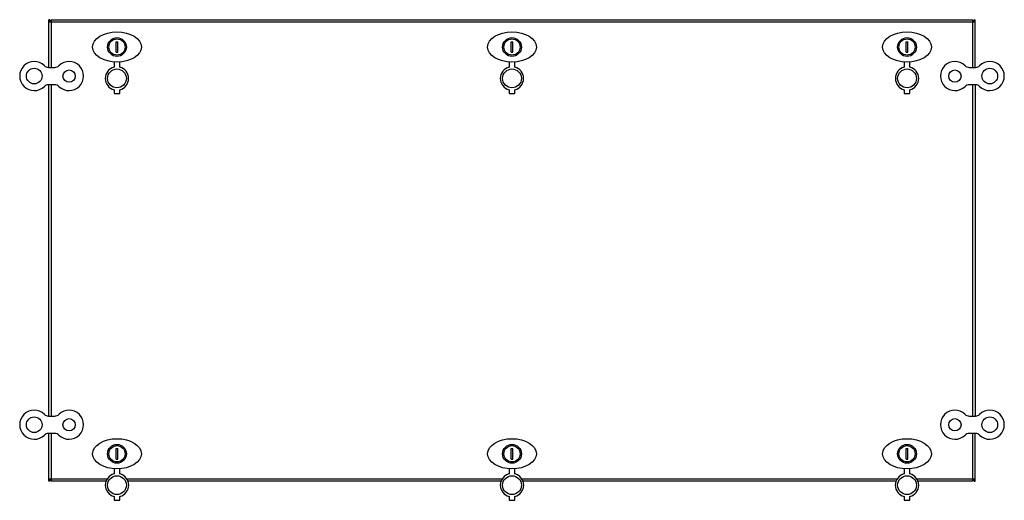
# Model space of a CAD drawing. Header units: millimetres. Extents: x 114 to 961, y 555 to 968.
import ezdxf

# ---------------------------------------------------------------- set-up
doc = ezdxf.new("R2010")
doc.units = ezdxf.units.MM
doc.header["$LTSCALE"] = 98.763044
doc.layers.get('0').update_dxf_attribs({"linetype": 'CONTINUOUS'})

msp = doc.modelspace()

# ---------------------------------------------------------------- linework, layer by layer
at = {"color": 7, "linetype": 'Continuous'}
for p, q in [((138.75, 927.03), (138.75, 968.03)), ((139.75, 968.03), (138.75, 968.03)), ((139.75, 968.03), (139.75, 966.03)), ((140.75, 968.03), (140.75, 927.03)), ((140.75, 968.03), (934.25, 968.03)), ((934.25, 927.03), (934.25, 968.03)), ((935.25, 968.03), (936.25, 968.03)), ((935.25, 966.03), (935.25, 968.03)), ((936.25, 927.03), (936.25, 968.03)), ((936.25, 966.03), (138.75, 966.03)), ((196.75, 940.03), (196.75, 949.03)), ((196.75, 949.03), (198.25, 949.03)), ((198.25, 940.03), (198.25, 949.03)), ((536.75, 940.03), (536.75, 949.03)), ((536.75, 949.03), (538.25, 949.03)), ((538.25, 940.03), (538.25, 949.03)), ((876.75, 949.03), (878.25, 949.03)), ((876.75, 940.03), (876.75, 949.03)), ((878.25, 940.03), (878.25, 949.03)), ((196.75, 940.03), (198.25, 940.03)), ((536.75, 940.03), (538.25, 940.03)), ((876.75, 940.03), (878.25, 940.03)), ((138.5, 927.03), (144, 927.03)), ((194.96, 931.62), (194.96, 927.2)), ((199.96, 927.2), (199.96, 931.62)), ((534.96, 931.62), (534.96, 927.2)), ((539.96, 927.2), (539.96, 931.62)), ((875.03, 931.62), (875.03, 927.21)), ((880.03, 927.21), (880.03, 931.62)), ((931, 927.03), (936.5, 927.03)), ((144, 912.03), (138.5, 912.03)), ((138.75, 627.03), (138.75, 912.03)), ((140.75, 912.03), (140.75, 627.03)), ((194.96, 907.73), (194.96, 904.56)), ((199.96, 904.56), (199.96, 907.73)), ((534.96, 907.73), (534.96, 904.46)), ((539.96, 904.46), (539.96, 907.73)), ((875.03, 907.75), (875.03, 904.48)), ((880.03, 904.48), (880.03, 907.75)), ((936.5, 912.03), (931, 912.03)), ((934.25, 627.03), (934.25, 912.03)), ((936.25, 912.03), (936.25, 627.03)), ((194.96, 904.56), (199.96, 904.56)), ((534.96, 904.46), (539.96, 904.46)), ((875.03, 904.48), (880.03, 904.48)), ((138.5, 627.03), (144, 627.03)), ((931, 627.03), (936.5, 627.03)), ((144, 612.03), (138.5, 612.03)), ((138.75, 571.03), (138.75, 612.03)), ((140.75, 612.03), (140.75, 571.03)), ((936.5, 612.03), (931, 612.03)), ((934.25, 571.03), (934.25, 612.03)), ((936.25, 571.03), (936.25, 612.03)), ((196.75, 590.03), (196.75, 599.03)), ((196.75, 599.03), (198.25, 599.03)), ((198.25, 590.03), (198.25, 599.03)), ((536.75, 599.03), (538.25, 599.03)), ((536.75, 590.03), (536.75, 599.03)), ((538.25, 590.03), (538.25, 599.03)), ((876.75, 599.03), (878.25, 599.03)), ((876.75, 590.03), (876.75, 599.03)), ((878.25, 590.03), (878.25, 599.03)), ((196.75, 590.03), (198.25, 590.03)), ((536.75, 590.03), (538.25, 590.03)), ((876.75, 590.03), (878.25, 590.03)), ((195, 581.62), (195, 577.26)), ((200, 577.26), (200, 581.62)), ((535, 581.62), (535, 577.26)), ((540, 577.26), (540, 581.62)), ((874.99, 581.62), (874.99, 577.24)), ((879.99, 577.24), (879.99, 581.62)), ((138.75, 573.03), (189.16, 573.03)), ((139.75, 571.03), (138.75, 571.03)), ((139.75, 573.03), (139.75, 571.03)), ((188.4, 571.03), (140.75, 571.03)), ((205.67, 573.03), (529.16, 573.03)), ((528.4, 571.03), (206.35, 571.03)), ((545.67, 573.03), (869.16, 573.03)), ((868.39, 571.03), (546.35, 571.03)), ((885.65, 573.03), (936.25, 573.03)), ((934.25, 571.03), (886.33, 571.03)), ((935.25, 571.03), (935.25, 573.03)), ((935.25, 571.03), (936.25, 571.03)), ((195, 557.79), (195, 554.62)), ((195, 554.62), (200, 554.62)), ((200, 554.62), (200, 557.79)), ((535, 557.79), (535, 554.53)), ((535, 554.53), (540, 554.53)), ((540, 554.53), (540, 557.79)), ((874.99, 557.77), (874.99, 554.5)), ((874.99, 554.5), (879.99, 554.5)), ((879.99, 554.5), (879.99, 557.77))]:
    msp.add_line(p, q, dxfattribs=at)
for centre, radius in [((197.5, 944.53), 8.1), ((197.5, 944.53), 7), ((537.5, 944.53), 8.1), ((537.5, 944.53), 7), ((877.5, 944.53), 8.1), ((877.5, 944.53), 7), ((126.25, 919.53), 6.75), ((156.25, 919.53), 5.25), ((197.5, 917.53), 8.1), ((537.5, 917.53), 8.1), ((877.5, 917.53), 8.1), ((918.75, 919.53), 5.25), ((948.75, 919.53), 6.75), ((126.25, 619.53), 6.75), ((156.25, 619.53), 5.25), ((918.75, 619.53), 5.25), ((948.75, 619.53), 6.75), ((197.5, 594.53), 8.1), ((537.5, 594.53), 8.1), ((877.5, 594.53), 8.1), ((197.5, 594.53), 7), ((537.5, 594.53), 7), ((877.5, 594.53), 7), ((197.5, 567.53), 8.1), ((537.5, 567.53), 8.1), ((877.5, 567.53), 8.1)]:
    msp.add_circle(centre, radius, dxfattribs=at)
for centre, radius, start, end in [((126.25, 919.53), 12.5, 45.58469, 314.41531), ((138.5, 932.03), 5, 225.58469, 270), ((144, 932.03), 5, 270, 314.41531), ((156.25, 919.53), 12.5, 225.58469, 134.41531), ((197.46, 917.46), 10.05, 104.41076, 255.59608), ((197.46, 917.46), 10.05, 284.41073, 75.59608), ((537.46, 917.46), 10.05, 104.41076, 255.59608), ((537.46, 917.46), 10.05, 284.41073, 75.59608), ((877.53, 917.48), 10.05, 104.41685, 255.59608), ((877.53, 917.48), 10.05, 284.41073, 75.59608), ((918.75, 919.53), 12.5, 45.58469, 314.41531), ((931, 932.03), 5, 225.58469, 270), ((936.5, 932.03), 5, 270, 314.41531), ((948.75, 919.53), 12.5, 225.58469, 134.41531), ((138.5, 907.03), 5, 90, 134.41531), ((144, 907.03), 5, 45.58469, 90), ((931, 907.03), 5, 90, 134.41531), ((936.5, 907.03), 5, 45.58469, 90), ((126.25, 619.53), 12.5, 45.58469, 314.41531), ((138.5, 632.03), 5, 225.58469, 270), ((144, 632.03), 5, 270, 314.41531), ((156.25, 619.53), 12.5, 225.58469, 134.41531), ((918.75, 619.53), 12.5, 45.58469, 314.41531), ((931, 632.03), 5, 225.58469, 270), ((936.5, 632.03), 5, 270, 314.41531), ((948.75, 619.53), 12.5, 225.58469, 134.41531), ((138.5, 607.03), 5, 90, 134.41531), ((144, 607.03), 5, 45.58469, 90), ((931, 607.03), 5, 90, 134.41531), ((936.5, 607.03), 5, 45.58469, 90), ((197.5, 567.53), 10.05, 104.41073, 255.59608), ((197.5, 567.53), 10.05, 284.41073, 75.59608), ((537.5, 567.53), 10.05, 104.41073, 255.59608), ((537.5, 567.53), 10.05, 284.41073, 75.59608), ((877.49, 567.5), 10.05, 104.4081, 255.59608), ((877.49, 567.5), 10.05, 284.41073, 75.59608)]:
    msp.add_arc(centre, radius, start, end, dxfattribs=at)
for centre in [(197.5, 944.53), (537.5, 944.53), (877.5, 944.53), (197.5, 594.53), (537.5, 594.53), (877.5, 594.53)]:
    msp.add_ellipse(centre, major_axis=(21, 0), ratio=0.619048, dxfattribs=at)

doc.saveas('drawing.dxf')
